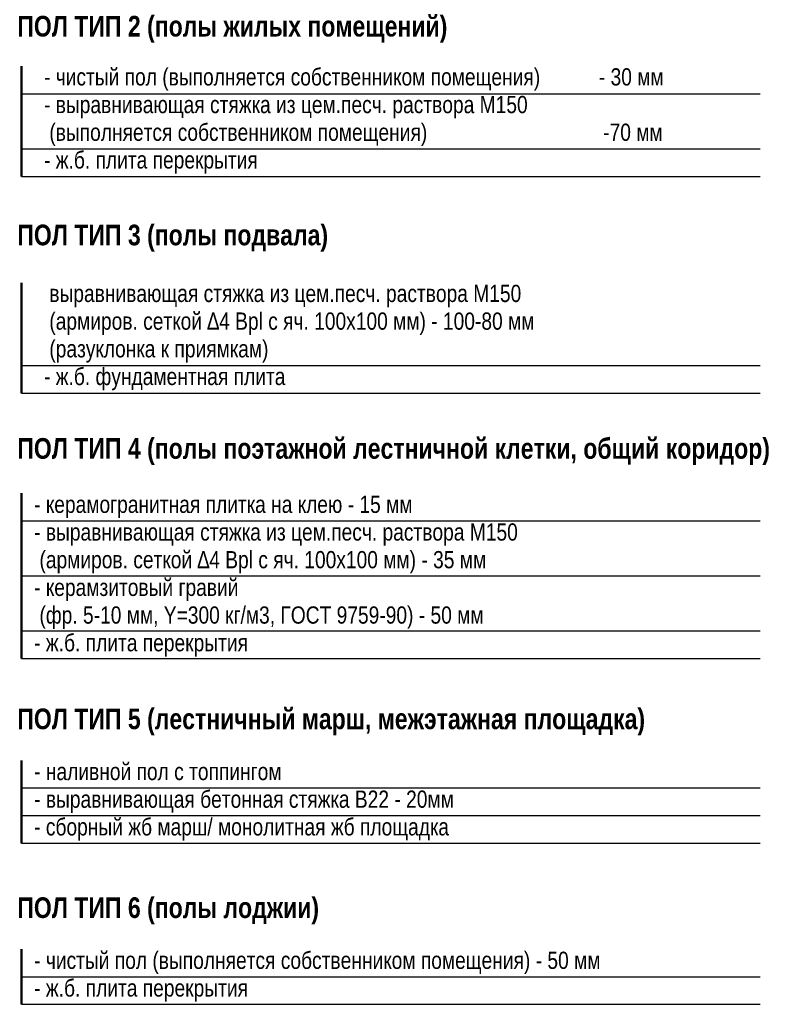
# Model space of a CAD drawing. Header units: millimetres. Extents: x 369815 to 1481759, y -423071 to -27917.
# Tile 78 of 256: x 406393 to 417362, y -208524 to -194235. Entities that reach past the tile are written whole.
import ezdxf

# ---------------------------------------------------------------- set-up
doc = ezdxf.new("R2010")
doc.units = ezdxf.units.MM
for name, color, linetype, lineweight in [('Общий01', 7, 'Continuous', 13), ('Стена_ кирпичная кладка нес.', 7, 'Continuous', 70), ('Текст_ общее', 7, 'Continuous', 25)]:
    doc.layers.add(name, color=color, linetype=linetype, lineweight=lineweight)
doc.styles.add('Century Gothic', font='GOTHIC.TTF')

msp = doc.modelspace()

# ---------------------------------------------------------------- linework, layer by layer
at = {"layer": 'Общий01', "color": 7, "linetype": 'Continuous', "lineweight": 50, "transparency": 33554687}
for p, q in [((406421.1, -196510.6), (406421.1, -194910.6)), ((406421.1, -199653.3), (406421.1, -198053.3)), ((406421.1, -201106.8), (406421.1, -203506.8)), ((406421.1, -204984.1), (406421.1, -206184.1)), ((406421.1, -207724.5), (406421.1, -208524.5))]:
    msp.add_line(p, q, dxfattribs=at)
at = {"layer": 'Общий01', "color": 7, "linetype": 'Continuous', "lineweight": 25, "transparency": 33554687}
for p, q in [((406421.1, -195310.6), (417140.6, -195310.6)), ((406421.1, -196110.6), (417140.6, -196110.6)), ((406421.1, -196510.6), (417140.6, -196510.6)), ((406421.1, -199253.3), (417140.6, -199253.3)), ((406421.1, -199653.3), (417140.6, -199653.3)), ((406421.1, -201506.8), (417140.6, -201506.8)), ((406421.1, -202306.8), (417140.6, -202306.8)), ((406421.1, -203106.8), (417140.6, -203106.8)), ((406421.1, -203506.8), (417140.6, -203506.8)), ((406421.1, -205384.1), (417140.6, -205384.1)), ((406421.1, -205784.1), (417140.6, -205784.1)), ((406421.1, -206184.1), (417140.6, -206184.1)), ((406421.1, -208124.5), (417140.6, -208124.5)), ((406421.1, -208524.5), (417140.6, -208524.5))]:
    msp.add_line(p, q, dxfattribs=at)

# ---------------------------------------------------------------- texts
at = {"layer": 'Стена_ кирпичная кладка нес.', "color": 7, "linetype": 'Continuous', "lineweight": 25, "transparency": 33554687, "char_height": 250, "attachment_point": 1, "line_spacing_factor": 0.963855, "style": 'Century Gothic'}
for s, insert, width in [('\\A1;{\\fCentury Gothic|i0|b0;\\H250.000000;\\W0.833333;\\C7;- чистый пол (выполняется собственником помещения)           - 30 мм}\\P{\\fCentury Gothic|i0|b0;\\H250.000000;\\W0.833333;\\C7;- выравнивающая стяжка из цем.песч. раствора М150 }\\P{\\fCentury Gothic|i0|b0;\\H250.000000;\\W0.833333;\\C7; (выполняется собственником помещения)                                 -70 мм}\\P{\\fCentury Gothic|i0|b0;\\H250.000000;\\W0.833333;\\C7;- ж.б. плита перекрытия}\\P', (406746, -194940.1), 11333.333), ('\\A1;{\\fCentury Gothic|i0|b0;\\H250.000000;\\W0.833333;\\C7; выравнивающая стяжка из цем.песч. раствора М150}\\P{\\fCentury Gothic|i0|b0;\\H250.000000;\\W0.833333;\\C7; (армиров. сеткой ∆4 Врl с яч. 100х100 мм) - 100-80 мм}\\P{\\fCentury Gothic|i0|b0;\\H250.000000;\\W0.833333;\\C7; (разуклонка к приямкам)}\\P{\\fCentury Gothic|i0|b0;\\H250.000000;\\W0.833333;\\C7;- ж.б. фундаментная плита}\\P', (406746, -198082.8), 8020.833), ('\\A1;{\\fCentury Gothic|i0|b0;\\H250.000000;\\W0.833333;\\C7;- керамогранитная плитка на клею - 15 мм}\\P{\\fCentury Gothic|i0|b0;\\H250.000000;\\W0.833333;\\C7;- выравнивающая стяжка из цем.песч. раствора М150}\\P{\\fCentury Gothic|i0|b0;\\H250.000000;\\W0.833333;\\C7; (армиров. сеткой ∆4 Врl с яч. 100х100 мм) - 35 мм}\\P{\\fCentury Gothic|i0|b0;\\H250.000000;\\W0.833333;\\C7;- керамзитовый гравий}\\P{\\fCentury Gothic|i0|b0;\\H250.000000;\\W0.833333;\\C7; (фр. 5-10 мм, Y=300 кг/м3, ГОСТ 9759-90) - 50 мм}\\P{\\fCentury Gothic|i0|b0;\\H250.000000;\\W0.833333;\\C7;- ж.б. плита перекрытия}\\P', (406602.9, -201143.3), 8013.889), ('\\A1;{\\fCentury Gothic|i0|b0;\\H250.000000;\\W0.833333;\\C7;- наливной пол с топпингом}\\P{\\fCentury Gothic|i0|b0;\\H250.000000;\\W0.833333;\\C7;- выравнивающая бетонная стяжка В22 - 20мм}\\P{\\fCentury Gothic|i0|b0;\\H250.000000;\\W0.833333;\\C7;- сборный жб марш/ монолитная жб площадка}\\P', (406602.9, -205020.6), 7173.611), ('\\A1;{\\fCentury Gothic|i0|b0;\\H250.000000;\\W0.833333;\\C7;- чистый пол (выполняется собственником помещения) - 50 мм}\\P{\\fCentury Gothic|i0|b0;\\H250.000000;\\W0.833333;\\C7;- ж.б. плита перекрытия}\\P', (406602.9, -207760.9), 9326.389)]:
    msp.add_mtext(s, dxfattribs=dict(at, insert=insert, width=width))
at = {"layer": 'Текст_ общее', "color": 136, "linetype": 'Continuous', "lineweight": 70, "transparency": 33554687, "char_height": 300, "attachment_point": 7, "style": 'Century Gothic'}
for s, insert, width in [('\\A1;{\\fCentury Gothic|i0|b1;\\H300.000000;\\W0.833333;\\C136;ПОЛ ТИП 2 (полы жилых помещений)}\\P', (406358.7, -194570.1), 6591.667), ('\\A1;{\\fCentury Gothic|i0|b1;\\H300.000000;\\W0.833333;\\C136;ПОЛ ТИП 3 (полы подвала)}\\P', (406358.7, -197600.1), 4741.667), ('\\A1;{\\fCentury Gothic|i0|b1;\\H300.000000;\\W0.833333;\\C136;ПОЛ ТИП 4 (полы поэтажной лестничной клетки, общий коридор)}\\P', (406358.7, -200697.7), 11679.167), ('\\A1;{\\fCentury Gothic|i0|b1;\\H300.000000;\\W0.833333;\\C136;ПОЛ ТИП 5 (лестничный марш, межэтажная площадка)}\\P', (406358.7, -204622.1), 9937.5), ('\\A1;{\\fCentury Gothic|i0|b1;\\H300.000000;\\W0.833333;\\C136;ПОЛ ТИП 6 (полы лоджии)}\\P', (406358.7, -207362.4), 4583.333)]:
    msp.add_mtext(s, dxfattribs=dict(at, insert=insert, width=width))

doc.saveas('drawing.dxf')
